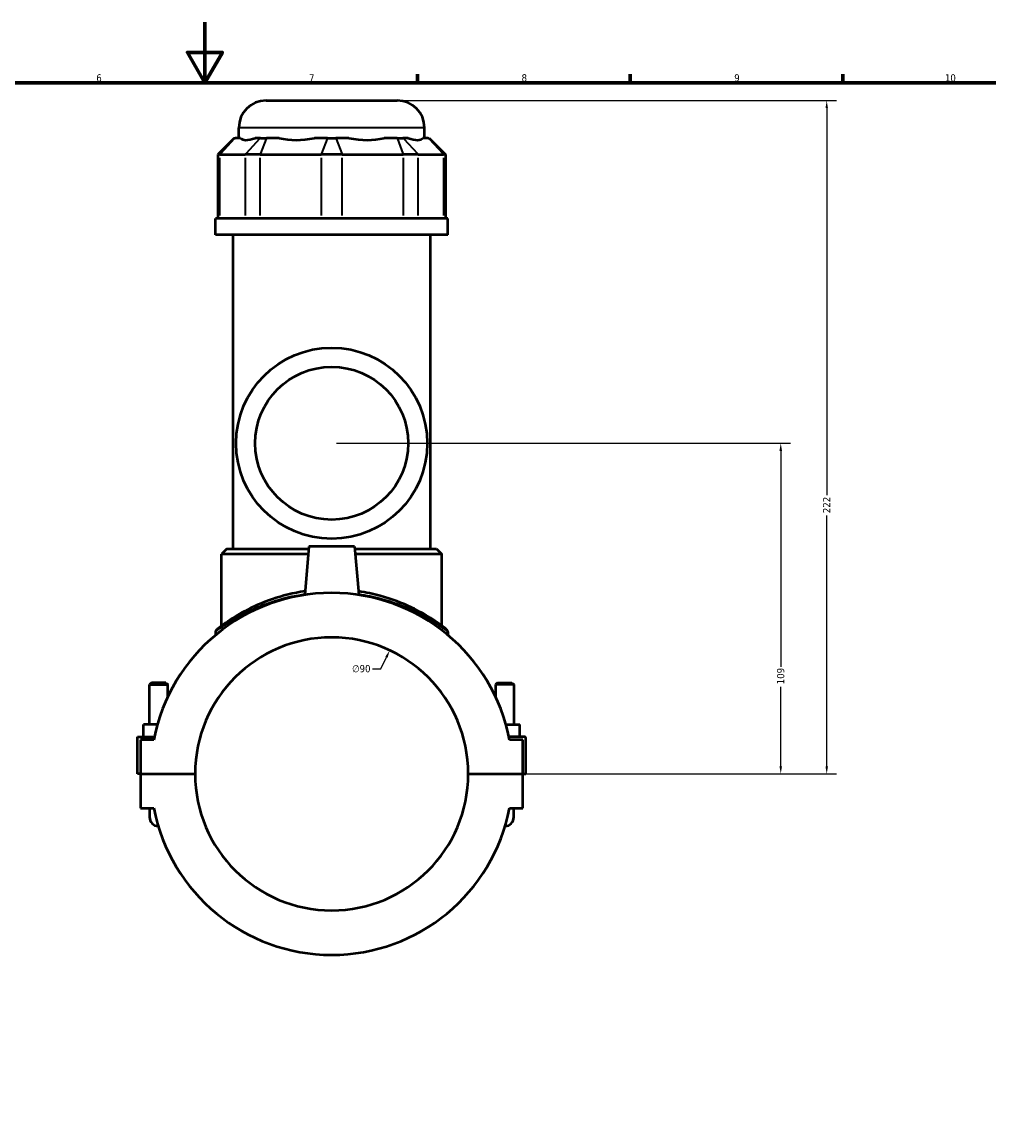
# Model space of a CAD drawing. Header units: millimetres. Extents: x -277 to 997, y -139 to 1157.
# Tile 5 of 7: x 360 to 679, y 230 to 594. Entities that reach past the tile are written whole.
import ezdxf

# ---------------------------------------------------------------- set-up
doc = ezdxf.new("R2010")
doc.units = ezdxf.units.MM
for name, color, linetype, lineweight in [('Border (ANSI)', 7, 'Continuous', 70), ('Dimension (ANSI)', 7, 'Continuous', 25), ('Visible (ANSI)', 7, 'Continuous', 50), ('Visible Narrow (ANSI)', 7, 'Continuous', 35)]:
    doc.layers.add(name, color=color, linetype=linetype, lineweight=lineweight)
doc.styles.add('Note Text (ANSI)', font='tahoma.ttf')
doc.dimstyles.new('Default - mm (ANSI)', dxfattribs={"dimtxt": 2.4, "dimasz": 2.5, "dimexe": 3.175, "dimexo": 1.6002, "dimgap": 0.8, "dimtad": 0, "dimtoh": 1, "dimdec": 0, "dimrnd": 1e-08, "dimzin": 4, "dimdsep": 46, "dimtxsty": 'Note Text (ANSI)', "dimcen": 0.09, "dimdle": 10, "dimclrd": 256, "dimclre": 256, "dimclrt": 5, "dimadec": 1, "dimazin": 1, "dimtfac": 1.27, "dimtofl": 0, "dimtmove": 0, "dimatfit": 3, "dimfxl": 1, "dimtolj": 1, "dimtzin": 4, "dimlwd": -1, "dimlwe": -1, "dimarcsym": 0})

# ---------------------------------------------------------------- blocks, each defined once
blk = doc.blocks.new('Borders Default Border')
at = {"layer": 'Border (ANSI)'}
for p, q in [((490.58, 574), (490.58, 576.8)), ((560.67, 574), (560.67, 576.8)), ((630.75, 574), (630.75, 576.8))]:
    blk.add_line(p, q, dxfattribs=at)
at = {"layer": 'Border (ANSI)', "flags": 128}
for points in [[(420.5, 594), (420.5, 574), (414.73, 584), (426.27, 584), (420.5, 574)], [(20, 20), (20, 574), (821, 574), (821, 20), (20, 20)]]:
    blk.add_lwpolyline(points, dxfattribs=at)
at = {"layer": 'Border (ANSI)', "color": 5, "true_color": 0x0000ff, "char_height": 2.4, "attachment_point": 7, "style": 'Note Text (ANSI)'}
for s, insert in [('6', (384.69, 574.35)), ('7', (454.8, 574.4)), ('8', (524.84, 574.35)), ('9', (594.92, 574.35)), ('10', (664.35, 574.35))]:
    blk.add_mtext(s, dxfattribs=dict(at, insert=insert))
blk = doc.blocks.new('*D6')
at = {"layer": 'Defpoints', "color": 0, "transparency": 16777216}
for p in [(481.39, 386.88), (443.16, 305.4)]:
    blk.add_point(p, dxfattribs=at)
at = {"layer": 'Dimension (ANSI)', "transparency": 16777216}
for p, q in [((478.52, 380.76), (480.32, 384.61)), ((475.74, 380.76), (478.52, 380.76))]:
    blk.add_line(p, q, dxfattribs=at)
blk.add_solid([(479.95, 384.79), (480.7, 384.44), (481.39, 386.88)], dxfattribs=at)
at = {"layer": 'Dimension (ANSI)', "color": 5, "transparency": 16777216, "insert": (469, 382.05), "char_height": 2.4, "attachment_point": 1, "style": 'Note Text (ANSI)'}
blk.add_mtext('\\A1;∅90', dxfattribs=at)
blk = doc.blocks.new('*D10')
at = {"layer": 'Defpoints', "color": 0, "transparency": 16777216}
for p in [(462.27, 455.14), (610.25, 455.14), (507.27, 346.14)]:
    blk.add_point(p, dxfattribs=at)
at = {"layer": 'Dimension (ANSI)', "transparency": 16777216}
for p, q in [((463.87, 455.14), (613.43, 455.14)), ((610.25, 452.64), (610.25, 381.39)), ((610.25, 348.64), (610.25, 374.88)), ((508.87, 346.14), (613.43, 346.14))]:
    blk.add_line(p, q, dxfattribs=at)
for points in [[(609.83, 452.64), (610.67, 452.64), (610.25, 455.14)], [(609.83, 348.64), (610.67, 348.64), (610.25, 346.14)]]:
    blk.add_solid(points, dxfattribs=at)
at = {"layer": 'Dimension (ANSI)', "color": 5, "transparency": 16777216, "insert": (609, 375.68), "char_height": 2.4, "attachment_point": 1, "rotation": 90, "style": 'Note Text (ANSI)'}
blk.add_mtext('\\A1;109', dxfattribs=at)
blk = doc.blocks.new('*D11')
at = {"layer": 'Defpoints', "color": 0, "transparency": 16777216}
for p in [(483.87, 568.14), (625.4, 568.14), (507.27, 346.14)]:
    blk.add_point(p, dxfattribs=at)
at = {"layer": 'Dimension (ANSI)', "transparency": 16777216}
for p, q in [((485.47, 568.14), (628.58, 568.14)), ((625.4, 565.64), (625.4, 437.98)), ((625.4, 348.64), (625.4, 431.29)), ((508.87, 346.14), (628.58, 346.14))]:
    blk.add_line(p, q, dxfattribs=at)
for points in [[(624.99, 565.64), (625.82, 565.64), (625.4, 568.14)], [(624.99, 348.64), (625.82, 348.64), (625.4, 346.14)]]:
    blk.add_solid(points, dxfattribs=at)
at = {"layer": 'Dimension (ANSI)', "color": 5, "transparency": 16777216, "insert": (624.18, 432.09), "char_height": 2.4, "attachment_point": 1, "rotation": 90, "style": 'Note Text (ANSI)'}
blk.add_mtext('\\A1;222', dxfattribs=at)

msp = doc.modelspace()

# ---------------------------------------------------------------- linework, layer by layer
at = {"layer": 'Visible (ANSI)'}
for p, q in [((440.67, 568.14), (483.87, 568.14)), ((431.67, 555.75), (431.67, 559.14)), ((492.87, 555.75), (492.87, 559.14)), ((430.16, 555.75), (424.76, 550.35)), ((430.16, 555.75), (430.44, 555.75)), ((432.19, 555.75), (430.44, 555.75)), ((438.79, 555.75), (437.04, 555.75)), ((438.79, 555.75), (440.74, 555.75)), ((444.97, 555.75), (440.74, 555.75)), ((460.9, 555.75), (456.66, 555.75)), ((460.9, 555.75), (463.65, 555.75)), ((467.88, 555.75), (463.65, 555.75)), ((483.81, 555.75), (479.58, 555.75)), ((483.81, 555.75), (485.76, 555.75)), ((487.51, 555.75), (485.76, 555.75)), ((494.11, 555.75), (492.35, 555.75)), ((494.11, 555.75), (494.38, 555.75)), ((494.38, 555.75), (499.78, 550.35)), ((425.45, 550.35), (424.76, 550.35)), ((424.76, 550.35), (424.76, 529.2)), ((425.45, 550.35), (433.8, 550.35)), ((438.67, 550.35), (433.8, 550.35)), ((438.67, 550.35), (458.83, 550.35)), ((465.72, 550.35), (458.83, 550.35)), ((465.72, 550.35), (485.88, 550.35)), ((490.75, 550.35), (485.88, 550.35)), ((490.75, 550.35), (499.1, 550.35)), ((499.78, 550.35), (499.1, 550.35)), ((499.78, 550.35), (499.78, 529.2)), ((500.52, 529.2), (424.02, 529.2)), ((424.02, 523.89), (424.02, 529.2)), ((500.52, 523.89), (500.52, 529.2)), ((500.52, 523.89), (424.02, 523.89)), ((429.76, 420.39), (429.76, 523.89)), ((494.79, 420.39), (494.79, 523.89)), ((427.74, 420.39), (425.94, 418.59)), ((454.55, 418.59), (425.94, 418.59)), ((425.94, 394.93), (425.94, 418.59)), ((427.74, 420.39), (454.71, 420.39)), ((454.77, 421.14), (453.37, 405.14)), ((469.77, 421.14), (454.77, 421.14)), ((469.77, 421.14), (471.17, 405.14)), ((469.84, 420.39), (496.81, 420.39)), ((498.61, 418.59), (470, 418.59)), ((496.81, 420.39), (498.61, 418.59)), ((498.61, 394.93), (498.61, 418.59)), ((424.02, 393.02), (424.02, 391.94)), ((500.52, 393.02), (500.52, 391.94)), ((402.87, 376.19), (402.27, 375.59)), ((402.27, 375.59), (408.27, 375.59)), ((402.27, 362.39), (402.27, 375.59)), ((407.67, 376.19), (402.87, 376.19)), ((407.67, 376.19), (408.27, 375.59)), ((408.27, 371.52), (408.27, 375.59)), ((516.87, 376.19), (516.27, 375.59)), ((522.27, 375.59), (516.27, 375.59)), ((516.27, 375.59), (516.27, 371.52)), ((516.87, 376.19), (521.67, 376.19)), ((521.67, 376.19), (522.27, 375.59)), ((522.27, 375.59), (522.27, 362.39)), ((400.27, 358.39), (400.27, 362.39)), ((404.86, 362.39), (400.27, 362.39)), ((519.69, 362.39), (524.27, 362.39)), ((524.27, 358.39), (524.27, 362.39)), ((398.27, 358.39), (403.87, 358.39)), ((398.27, 346.19), (398.27, 358.39)), ((403.67, 357.39), (399.27, 357.39)), ((399.27, 357.39), (399.27, 346.19)), ((525.77, 358.39), (520.67, 358.39)), ((525.27, 357.39), (520.87, 357.39)), ((525.27, 346.19), (525.27, 357.39)), ((526.27, 346.19), (526.27, 357.89)), ((399.27, 346.19), (398.27, 346.19)), ((399.27, 346.19), (417.27, 346.19)), ((399.27, 346.09), (399.27, 334.89)), ((417.27, 346.09), (399.27, 346.09)), ((402.27, 346.09), (402.27, 346.19)), ((408.27, 346.09), (408.27, 346.19)), ((507.27, 346.19), (525.27, 346.19)), ((525.27, 346.09), (507.27, 346.09)), ((516.27, 346.19), (516.27, 346.09)), ((522.27, 346.19), (522.27, 346.09)), ((525.27, 346.19), (526.27, 346.19)), ((525.27, 334.89), (525.27, 346.09)), ((399.27, 334.89), (403.67, 334.89)), ((402.27, 334.89), (402.27, 331.89)), ((520.87, 334.89), (525.27, 334.89)), ((522.27, 331.89), (522.27, 334.89))]:
    msp.add_line(p, q, dxfattribs=at)
for radius in [31.5, 25.2]:
    msp.add_circle((462.27, 455.14), radius, dxfattribs=at)
for centre, radius, start, end in [((440.67, 559.14), 9, 90, 180), ((483.87, 559.14), 9, 0, 90), ((462.27, 346.14), 59.67, 10.8674, 169.1326), ((424.92, 393.02), 0.9, 128.5446, 180), ((499.62, 393.02), 0.9, 0, 51.4554), ((462.27, 346.14), 45, 0.0637, 179.9363), ((525.77, 357.89), 0.5, 0, 90), ((462.27, 346.14), 45, 180.0637, 359.9363), ((462.27, 346.14), 59.67, 190.8674, 349.1326), ((405.27, 331.89), 3, 180, 267.6508), ((519.27, 331.89), 3, 272.3492, 0)]:
    msp.add_arc(centre, radius, start, end, dxfattribs=at)
for major_axis, ratio, start_param, end_param in [((-30.01, -30.01), 0.198912, 6.27121, 6.687859), ((25.44, 25.44), 0.668179, 3.522317, 3.938966), ((25.44, -25.44), 0.668179, 5.485812, 5.902461), ((30.01, -30.01), 0.198912, 5.878511, 6.29516)]:
    msp.add_ellipse((462.27, 585.69), major_axis=major_axis, ratio=ratio, start_param=start_param, end_param=end_param, dxfattribs=at)
for points, knots in [([(453.48, 406.34), (449.64, 405.78), (446, 404.86), (439.26, 402.58), (436.2, 401.19), (430.65, 398.22), (428.29, 396.64), (425.69, 394.76), (424.99, 394.21), (424.45, 393.79), (424.36, 393.72), (424.36, 393.72)], [18.772856, 18.772856, 18.772856, 18.772856, 19.937639, 19.937639, 21.162748, 21.162748, 22.560907, 22.560907, 23.433823, 23.433823, 23.874843, 23.874843, 23.874843, 23.874843]), ([(500.18, 393.72), (500.18, 393.72), (499.84, 394), (498.4, 395.1), (497.16, 396.02), (493.69, 398.29), (491.33, 399.68), (485.57, 402.44), (482.11, 403.79), (475.99, 405.46), (473.57, 405.97), (471.07, 406.34)], [11.937413, 11.937413, 11.937413, 11.937413, 12.790298, 12.790298, 13.81649, 13.81649, 15.007856, 15.007856, 16.280984, 16.280984, 17.039386, 17.039386, 17.039386, 17.039386])]:
    msp.add_open_spline(points, degree=3, knots=knots, dxfattribs=at)
at = {"layer": 'Visible Narrow (ANSI)'}
for p, q in [((492.5, 559.14), (432.05, 559.14)), ((430.19, 555.48), (425.7, 550.62)), ((438.54, 555.48), (434.05, 550.62)), ((440.63, 555.48), (438.77, 550.62)), ((460.79, 555.48), (458.93, 550.62)), ((463.75, 555.48), (465.61, 550.62)), ((483.91, 555.48), (485.77, 550.62)), ((486.01, 555.48), (490.5, 550.62)), ((494.36, 555.48), (498.85, 550.62)), ((425.45, 530.25), (425.45, 549.29)), ((433.8, 549.29), (433.8, 530.25)), ((438.67, 530.25), (438.67, 549.29)), ((458.83, 549.29), (458.83, 530.25)), ((465.72, 530.25), (465.72, 549.29)), ((485.88, 549.29), (485.88, 530.25)), ((490.75, 530.25), (490.75, 549.29)), ((499.1, 549.29), (499.1, 530.25))]:
    msp.add_line(p, q, dxfattribs=at)
msp.add_arc((499.62, 393.02), 0.9, 2.5728, 48.8827, dxfattribs=at)
for points, knots in [([(424.02, 393.02), (424.02, 393.02), (424.11, 393.09), (424.65, 393.5), (425.36, 394.04), (427.99, 395.89), (430.37, 397.45), (435.97, 400.37), (439.06, 401.74), (445.85, 403.99), (449.53, 404.89), (453.4, 405.45)], [-23.874843, -23.874843, -23.874843, -23.874843, -23.433823, -23.433823, -22.560907, -22.560907, -21.162748, -21.162748, -19.937639, -19.937639, -18.772778, -18.772778, -18.772778, -18.772778]), ([(471.14, 405.45), (473.67, 405.08), (476.11, 404.58), (482.29, 402.94), (485.78, 401.6), (491.59, 398.89), (493.97, 397.52), (497.47, 395.28), (498.72, 394.38), (500.18, 393.29), (500.52, 393.02), (500.52, 393.02)], [-17.039464, -17.039464, -17.039464, -17.039464, -16.280984, -16.280984, -15.007856, -15.007856, -13.81649, -13.81649, -12.790298, -12.790298, -11.937413, -11.937413, -11.937413, -11.937413])]:
    msp.add_open_spline(points, degree=3, knots=knots, dxfattribs=at)

# ---------------------------------------------------------------- block references
msp.add_blockref('Borders Default Border', (0, 0))

# ---------------------------------------------------------------- dimensions: what is measured, and where the dimension line sits
at = {"layer": 'Dimension (ANSI)'}
for base, p2, picture, middle in [((625.4, 568.14), (483.87, 568.14), '*D11', (625.4, 434.64)), ((610.25, 455.14), (462.27, 455.14), '*D10', (610.25, 378.14))]:
    dim = msp.add_linear_dim(base=base, p1=(507.27, 346.14), p2=p2, angle=90, dimstyle='Default - mm (ANSI)', override={"dimgap": 0.8, "dimtoh": 0, "dimdec": 0, "dimtol": 0, "dimlim": 0, "dimtp": 0, "dimtm": 0, "dimtdec": 2, "dimatfit": 1}, dxfattribs=at)
    dim.commit()
    dim.dimension.update_dxf_attribs({"geometry": picture, "text_midpoint": middle, "dimtype": 160})
dim = msp.add_diameter_dim_2p(p1=(443.16, 305.4), p2=(481.39, 386.88), dimstyle='Default - mm (ANSI)', override={"dimgap": 0.8, "dimtih": 1, "dimdec": 0, "dimlfac": 1, "dimtol": 0, "dimlim": 0, "dimtp": 0, "dimtm": 0, "dimtdec": 2}, dxfattribs=at)
dim.commit()
dim.dimension.update_dxf_attribs({"geometry": '*D6', "text_midpoint": (471.97, 380.76), "dimtype": 163})

doc.saveas('drawing.dxf')
